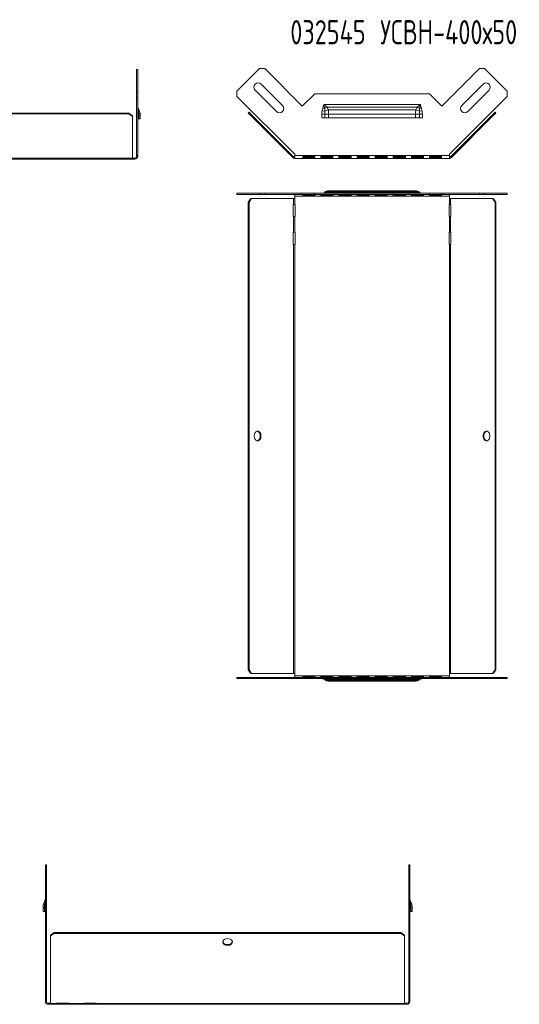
# Model space of a CAD drawing. Header units: millimetres. Extents: x -154 to 3245, y -1016 to 742.
# Tile 12 of 13: x 2318 to 2731, y -73 to 742. Entities that reach past the tile are written whole.
import ezdxf

# ---------------------------------------------------------------- set-up
doc = ezdxf.new("R2010")
doc.units = ezdxf.units.MM
doc.styles.add('SLDTEXTSTYLE4', font='TXT', dxfattribs={"width": 0.7, "bigfont": 'bigfont'})

msp = doc.modelspace()

# ---------------------------------------------------------------- linework, layer by layer
at = {"color": 7, "linetype": 'Continuous', "lineweight": 15}
for p, q in [((2497.57, 682.53), (2516.31, 701.27)), ((2520.55, 701.27), (2516.31, 701.27)), ((2520.55, 701.27), (2551.66, 670.15)), ((2667.21, 670.15), (2698.32, 701.27)), ((2702.56, 701.27), (2698.32, 701.27)), ((2702.56, 701.27), (2721.3, 682.53)), ((2415.39, 700.57), (2414.49, 700.57)), ((2414.49, 681.83), (2414.49, 700.57)), ((2415.39, 681.83), (2415.39, 700.57)), ((2535.23, 670.69), (2517.55, 688.37)), ((2701.32, 688.37), (2683.64, 670.69)), ((2414.49, 681.83), (2415.39, 681.83)), ((2414.49, 677.59), (2414.49, 681.83)), ((2414.49, 629.73), (2414.49, 677.59)), ((2415.39, 677.59), (2414.49, 677.59)), ((2415.39, 681.83), (2415.39, 677.59)), ((2415.39, 629.73), (2415.39, 677.59)), ((2497.57, 682.53), (2497.57, 678.29)), ((2545.43, 630.43), (2497.57, 678.29)), ((2512.6, 683.42), (2530.28, 665.74)), ((2551.66, 670.15), (2561.93, 680.43)), ((2561.93, 680.43), (2656.93, 680.43)), ((2656.93, 680.43), (2667.21, 670.15)), ((2721.3, 678.29), (2673.44, 630.43)), ((2688.59, 665.74), (2706.26, 683.42)), ((2721.3, 678.29), (2721.3, 682.53)), ((2568.63, 668.63), (2570.15, 668.17)), ((2569.43, 671.63), (2649.43, 671.63)), ((2572.1, 669.43), (2646.77, 669.43)), ((2648.72, 668.17), (2650.24, 668.63)), ((2121, 664.4), (2408.1, 664.4)), ((2121, 663.76), (2408.1, 663.76)), ((2408.1, 663.76), (2408.1, 664.4)), ((2408.1, 664.4), (2411.1, 662.28)), ((2411.1, 661.64), (2408.1, 663.76)), ((2411.1, 662.28), (2411.1, 661.64)), ((2411.1, 626.99), (2411.1, 661.64)), ((2415.39, 662.82), (2416.27, 662.82)), ((2416.27, 662.82), (2416.27, 659.73)), ((2416.27, 662.82), (2417.39, 662.82)), ((2417.39, 662.82), (2417.39, 659.73)), ((2506.96, 664.46), (2507.59, 665.1)), ((2509.08, 662.34), (2506.96, 664.46)), ((2507.59, 665.1), (2509.71, 662.97)), ((2509.71, 662.97), (2509.08, 662.34)), ((2543.73, 627.69), (2509.08, 662.34)), ((2544.37, 628.32), (2509.71, 662.97)), ((2567.81, 663.52), (2570.28, 663.52)), ((2567.81, 660.43), (2567.81, 663.52)), ((2570.28, 660.43), (2567.81, 660.43)), ((2568.09, 666.42), (2570.31, 665.96)), ((2570.28, 663.52), (2570.28, 660.43)), ((2570.28, 663.52), (2573.43, 663.52)), ((2573.43, 660.43), (2570.28, 660.43)), ((2573.15, 667.2), (2645.72, 667.2)), ((2573.43, 663.52), (2573.43, 660.43)), ((2573.43, 663.52), (2645.43, 663.52)), ((2573.43, 660.43), (2645.43, 660.43)), ((2645.43, 660.43), (2645.43, 663.52)), ((2645.43, 663.52), (2648.59, 663.52)), ((2648.59, 660.43), (2645.43, 660.43)), ((2648.56, 665.96), (2650.77, 666.42)), ((2648.59, 660.43), (2648.59, 663.52)), ((2648.59, 663.52), (2651.06, 663.52)), ((2651.06, 660.43), (2648.59, 660.43)), ((2651.06, 663.52), (2651.06, 660.43)), ((2709.15, 662.97), (2674.5, 628.32)), ((2709.79, 662.34), (2675.14, 627.69)), ((2709.15, 662.97), (2711.27, 665.1)), ((2709.79, 662.34), (2709.15, 662.97)), ((2711.91, 664.46), (2709.79, 662.34)), ((2711.27, 665.1), (2711.91, 664.46)), ((2416.27, 659.73), (2415.39, 659.73)), ((2417.39, 659.73), (2416.27, 659.73)), ((2415.39, 629.73), (2414.49, 629.73)), ((2414.49, 628.68), (2414.49, 629.73)), ((2414.49, 628.68), (2415.39, 628.68)), ((2415.39, 628.68), (2415.39, 629.73)), ((2543.73, 627.69), (2544.37, 628.32)), ((2545.43, 629.38), (2545.43, 630.43)), ((2673.44, 629.38), (2545.43, 629.38)), ((2545.43, 629.38), (2545.43, 626.98)), ((2552.02, 628.74), (2562.02, 628.74)), ((2552.02, 627.07), (2552.02, 628.74)), ((2562.02, 627.94), (2552.02, 627.94)), ((2562.02, 628.74), (2562.02, 627.07)), ((2567.02, 628.74), (2577.02, 628.74)), ((2567.02, 627.07), (2567.02, 628.74)), ((2577.02, 627.94), (2567.02, 627.94)), ((2577.02, 628.74), (2577.02, 627.07)), ((2582.02, 628.74), (2592.02, 628.74)), ((2582.02, 627.07), (2582.02, 628.74)), ((2592.02, 627.94), (2582.02, 627.94)), ((2592.02, 628.74), (2592.02, 627.07)), ((2597.02, 628.74), (2607.02, 628.74)), ((2597.02, 627.07), (2597.02, 628.74)), ((2607.02, 627.94), (2597.02, 627.94)), ((2607.02, 628.74), (2607.02, 627.07)), ((2612.02, 628.74), (2622.02, 628.74)), ((2612.02, 627.07), (2612.02, 628.74)), ((2622.02, 627.94), (2612.02, 627.94)), ((2622.02, 628.74), (2622.02, 627.07)), ((2627.02, 628.74), (2637.02, 628.74)), ((2627.02, 627.07), (2627.02, 628.74)), ((2637.02, 627.94), (2627.02, 627.94)), ((2637.02, 628.74), (2637.02, 627.07)), ((2642.02, 628.74), (2652.02, 628.74)), ((2642.02, 627.07), (2642.02, 628.74)), ((2652.02, 627.94), (2642.02, 627.94)), ((2652.02, 628.74), (2652.02, 627.07)), ((2657.02, 628.74), (2667.02, 628.74)), ((2657.02, 627.07), (2657.02, 628.74)), ((2667.02, 627.94), (2657.02, 627.94)), ((2667.02, 628.74), (2667.02, 627.07)), ((2673.44, 630.43), (2673.44, 629.38)), ((2673.44, 626.98), (2673.44, 629.38)), ((2674.5, 628.32), (2675.14, 627.69)), ((2156, 626.99), (2411.1, 626.99)), ((2156, 626.28), (2411.1, 626.28)), ((2411.1, 627.18), (2412.99, 627.18)), ((2411.1, 626.28), (2411.1, 626.99)), ((2411.1, 626.28), (2412.99, 626.28)), ((2412.99, 627.18), (2412.99, 626.28)), ((2673.44, 626.98), (2545.43, 626.98)), ((2562.02, 627.07), (2552.02, 627.07)), ((2577.02, 627.07), (2567.02, 627.07)), ((2592.02, 627.07), (2582.02, 627.07)), ((2607.02, 627.07), (2597.02, 627.07)), ((2622.02, 627.07), (2612.02, 627.07)), ((2637.02, 627.07), (2627.02, 627.07)), ((2652.02, 627.07), (2642.02, 627.07)), ((2667.02, 627.07), (2657.02, 627.07)), ((2497.57, 598.04), (2497.57, 597.14)), ((2516.31, 598.04), (2497.57, 598.04)), ((2516.31, 597.14), (2497.57, 597.14)), ((2516.31, 597.14), (2516.31, 598.04)), ((2516.31, 598.04), (2520.55, 598.04)), ((2520.55, 597.14), (2516.31, 597.14)), ((2520.55, 598.04), (2520.55, 597.14)), ((2551.66, 598.04), (2520.55, 598.04)), ((2551.66, 597.14), (2520.55, 597.14)), ((2545.43, 595.64), (2545.43, 597.14)), ((2673.44, 595.64), (2545.43, 595.64)), ((2545.43, 595.64), (2545.43, 593.74)), ((2551.66, 598.04), (2551.66, 597.14)), ((2561.93, 598.04), (2551.66, 598.04)), ((2561.93, 597.14), (2551.66, 597.14)), ((2562.02, 597.08), (2552.02, 597.08)), ((2552.02, 597.08), (2552.02, 596.04)), ((2552.02, 596.28), (2562.02, 596.28)), ((2552.02, 596.04), (2562.02, 596.04)), ((2561.93, 598.04), (2561.93, 597.14)), ((2656.93, 598.04), (2561.93, 598.04)), ((2656.93, 597.14), (2561.93, 597.14)), ((2562.02, 596.04), (2562.02, 597.08)), ((2577.02, 597.08), (2567.02, 597.08)), ((2567.02, 597.08), (2567.02, 596.04)), ((2567.02, 596.28), (2577.02, 596.28)), ((2567.02, 596.04), (2577.02, 596.04)), ((2646.77, 598.46), (2572.1, 598.46)), ((2645.72, 599.34), (2573.15, 599.34)), ((2645.43, 600.04), (2573.43, 600.04)), ((2577.02, 596.04), (2577.02, 597.08)), ((2592.02, 597.08), (2582.02, 597.08)), ((2582.02, 597.08), (2582.02, 596.04)), ((2582.02, 596.28), (2592.02, 596.28)), ((2582.02, 596.04), (2592.02, 596.04)), ((2592.02, 596.04), (2592.02, 597.08)), ((2607.02, 597.08), (2597.02, 597.08)), ((2597.02, 597.08), (2597.02, 596.04)), ((2597.02, 596.28), (2607.02, 596.28)), ((2597.02, 596.04), (2607.02, 596.04)), ((2607.02, 596.04), (2607.02, 597.08)), ((2622.02, 597.08), (2612.02, 597.08)), ((2612.02, 597.08), (2612.02, 596.04)), ((2612.02, 596.28), (2622.02, 596.28)), ((2612.02, 596.04), (2622.02, 596.04)), ((2622.02, 596.04), (2622.02, 597.08)), ((2637.02, 597.08), (2627.02, 597.08)), ((2627.02, 597.08), (2627.02, 596.04)), ((2627.02, 596.28), (2637.02, 596.28)), ((2627.02, 596.04), (2637.02, 596.04)), ((2637.02, 596.04), (2637.02, 597.08)), ((2652.02, 597.08), (2642.02, 597.08)), ((2642.02, 597.08), (2642.02, 596.04)), ((2642.02, 596.28), (2652.02, 596.28)), ((2642.02, 596.04), (2652.02, 596.04)), ((2652.02, 596.04), (2652.02, 597.08)), ((2656.93, 598.04), (2656.93, 597.14)), ((2667.21, 598.04), (2656.93, 598.04)), ((2667.21, 597.14), (2656.93, 597.14)), ((2667.02, 597.08), (2657.02, 597.08)), ((2657.02, 597.08), (2657.02, 596.04)), ((2657.02, 596.28), (2667.02, 596.28)), ((2657.02, 596.04), (2667.02, 596.04)), ((2667.02, 596.04), (2667.02, 597.08)), ((2667.21, 598.04), (2667.21, 597.14)), ((2698.32, 598.04), (2667.21, 598.04)), ((2698.32, 597.14), (2667.21, 597.14)), ((2673.44, 597.14), (2673.44, 595.64)), ((2673.44, 593.74), (2673.44, 595.64)), ((2698.32, 597.14), (2698.32, 598.04)), ((2698.32, 598.04), (2702.56, 598.04)), ((2702.56, 597.14), (2698.32, 597.14)), ((2702.56, 598.04), (2702.56, 597.14)), ((2721.3, 598.04), (2702.56, 598.04)), ((2721.3, 597.14), (2702.56, 597.14)), ((2721.3, 597.14), (2721.3, 598.04)), ((2506.96, 590.74), (2509.08, 593.74)), ((2507.59, 590.74), (2506.96, 590.74)), ((2506.96, 590.74), (2506.96, 203.64)), ((2509.71, 593.74), (2507.59, 590.74)), ((2507.59, 590.74), (2507.59, 203.64)), ((2509.08, 593.74), (2509.71, 593.74)), ((2544.37, 593.74), (2509.71, 593.74)), ((2544.37, 588.74), (2544.2, 588.74)), ((2544.2, 588.74), (2544.2, 578.74)), ((2544.37, 593.74), (2544.37, 588.74)), ((2544.37, 593.74), (2545.43, 593.74)), ((2545.43, 588.74), (2544.37, 588.74)), ((2545.43, 593.74), (2545.43, 588.74)), ((2545.66, 588.74), (2545.43, 588.74)), ((2545.66, 578.74), (2545.66, 588.74)), ((2673.44, 588.74), (2673.21, 588.74)), ((2673.21, 588.74), (2673.21, 578.74)), ((2673.44, 593.74), (2673.44, 588.74)), ((2673.44, 593.74), (2674.5, 593.74)), ((2674.5, 588.74), (2673.44, 588.74)), ((2674.5, 593.74), (2674.5, 588.74)), ((2709.15, 593.74), (2674.5, 593.74)), ((2674.67, 588.74), (2674.5, 588.74)), ((2674.67, 578.74), (2674.67, 588.74)), ((2711.27, 590.74), (2709.15, 593.74)), ((2709.15, 593.74), (2709.79, 593.74)), ((2709.79, 593.74), (2711.91, 590.74)), ((2711.27, 590.74), (2711.27, 203.64)), ((2711.91, 590.74), (2711.27, 590.74)), ((2711.91, 590.74), (2711.91, 203.64)), ((2544.2, 578.74), (2544.37, 578.74)), ((2544.37, 578.74), (2544.37, 565.74)), ((2544.37, 578.74), (2545.43, 578.74)), ((2545.43, 578.74), (2545.43, 565.74)), ((2545.43, 578.74), (2545.66, 578.74)), ((2673.21, 578.74), (2673.44, 578.74)), ((2673.44, 578.74), (2673.44, 565.74)), ((2673.44, 578.74), (2674.5, 578.74)), ((2674.5, 578.74), (2674.5, 565.74)), ((2674.5, 578.74), (2674.67, 578.74)), ((2544.2, 565.74), (2544.2, 555.74)), ((2544.37, 565.74), (2544.2, 565.74)), ((2545.43, 565.74), (2544.37, 565.74)), ((2545.66, 565.74), (2545.43, 565.74)), ((2545.66, 555.74), (2545.66, 565.74)), ((2673.21, 565.74), (2673.21, 555.74)), ((2673.44, 565.74), (2673.21, 565.74)), ((2674.5, 565.74), (2673.44, 565.74)), ((2674.67, 565.74), (2674.5, 565.74)), ((2674.67, 555.74), (2674.67, 565.74)), ((2544.2, 555.74), (2544.37, 555.74)), ((2544.37, 555.74), (2544.37, 200.64)), ((2544.37, 555.74), (2545.43, 555.74)), ((2545.43, 555.74), (2545.43, 200.64)), ((2545.43, 555.74), (2545.66, 555.74)), ((2673.21, 555.74), (2673.44, 555.74)), ((2673.44, 555.74), (2673.44, 200.64)), ((2673.44, 555.74), (2674.5, 555.74)), ((2674.5, 555.74), (2674.5, 200.64)), ((2674.5, 555.74), (2674.67, 555.74)), ((2497.57, 197.25), (2497.57, 196.35)), ((2497.57, 197.25), (2516.31, 197.25)), ((2497.57, 196.35), (2516.31, 196.35)), ((2506.96, 203.64), (2507.59, 203.64)), ((2509.08, 200.64), (2506.96, 203.64)), ((2507.59, 203.64), (2509.71, 200.64)), ((2509.71, 200.64), (2509.08, 200.64)), ((2544.37, 200.64), (2509.71, 200.64)), ((2516.31, 196.35), (2516.31, 197.25)), ((2516.31, 197.25), (2520.55, 197.25)), ((2520.55, 196.35), (2516.31, 196.35)), ((2520.55, 197.25), (2520.55, 196.35)), ((2520.55, 197.25), (2551.66, 197.25)), ((2520.55, 196.35), (2551.66, 196.35)), ((2545.43, 200.64), (2544.37, 200.64)), ((2545.43, 200.64), (2545.43, 198.75)), ((2673.44, 198.75), (2545.43, 198.75)), ((2545.43, 197.25), (2545.43, 198.75)), ((2551.66, 196.35), (2551.66, 197.25)), ((2551.66, 197.25), (2561.93, 197.25)), ((2551.66, 196.35), (2561.93, 196.35)), ((2552.02, 198.35), (2552.02, 197.3)), ((2562.02, 198.35), (2552.02, 198.35)), ((2562.02, 198.1), (2552.02, 198.1)), ((2552.02, 197.3), (2562.02, 197.3)), ((2561.93, 196.35), (2561.93, 197.25)), ((2561.93, 197.25), (2656.93, 197.25)), ((2561.93, 196.35), (2656.93, 196.35)), ((2562.02, 197.3), (2562.02, 198.35)), ((2567.02, 198.35), (2567.02, 197.3)), ((2577.02, 198.35), (2567.02, 198.35)), ((2577.02, 198.1), (2567.02, 198.1)), ((2567.02, 197.3), (2577.02, 197.3)), ((2572.1, 195.93), (2646.77, 195.93)), ((2577.02, 197.3), (2577.02, 198.35)), ((2582.02, 198.35), (2582.02, 197.3)), ((2592.02, 198.35), (2582.02, 198.35)), ((2592.02, 198.1), (2582.02, 198.1)), ((2582.02, 197.3), (2592.02, 197.3)), ((2592.02, 197.3), (2592.02, 198.35)), ((2597.02, 198.35), (2597.02, 197.3)), ((2607.02, 198.35), (2597.02, 198.35)), ((2607.02, 198.1), (2597.02, 198.1)), ((2597.02, 197.3), (2607.02, 197.3)), ((2607.02, 197.3), (2607.02, 198.35)), ((2612.02, 198.35), (2612.02, 197.3)), ((2622.02, 198.35), (2612.02, 198.35)), ((2622.02, 198.1), (2612.02, 198.1)), ((2612.02, 197.3), (2622.02, 197.3)), ((2622.02, 197.3), (2622.02, 198.35)), ((2627.02, 198.35), (2627.02, 197.3)), ((2637.02, 198.35), (2627.02, 198.35)), ((2637.02, 198.1), (2627.02, 198.1)), ((2627.02, 197.3), (2637.02, 197.3)), ((2637.02, 197.3), (2637.02, 198.35)), ((2642.02, 198.35), (2642.02, 197.3)), ((2652.02, 198.35), (2642.02, 198.35)), ((2652.02, 198.1), (2642.02, 198.1)), ((2642.02, 197.3), (2652.02, 197.3)), ((2652.02, 197.3), (2652.02, 198.35)), ((2656.93, 196.35), (2656.93, 197.25)), ((2656.93, 197.25), (2667.21, 197.25)), ((2656.93, 196.35), (2667.21, 196.35)), ((2657.02, 198.35), (2657.02, 197.3)), ((2667.02, 198.35), (2657.02, 198.35)), ((2667.02, 198.1), (2657.02, 198.1)), ((2657.02, 197.3), (2667.02, 197.3)), ((2667.02, 197.3), (2667.02, 198.35)), ((2667.21, 196.35), (2667.21, 197.25)), ((2667.21, 197.25), (2698.32, 197.25)), ((2667.21, 196.35), (2698.32, 196.35)), ((2674.5, 200.64), (2673.44, 200.64)), ((2673.44, 198.75), (2673.44, 200.64)), ((2673.44, 198.75), (2673.44, 197.25)), ((2709.15, 200.64), (2674.5, 200.64)), ((2698.32, 196.35), (2698.32, 197.25)), ((2698.32, 197.25), (2702.56, 197.25)), ((2702.56, 196.35), (2698.32, 196.35)), ((2702.56, 197.25), (2702.56, 196.35)), ((2702.56, 197.25), (2721.3, 197.25)), ((2702.56, 196.35), (2721.3, 196.35)), ((2709.15, 200.64), (2711.27, 203.64)), ((2709.79, 200.64), (2709.15, 200.64)), ((2711.91, 203.64), (2709.79, 200.64)), ((2711.27, 203.64), (2711.91, 203.64)), ((2721.3, 196.35), (2721.3, 197.25)), ((2573.15, 195.05), (2645.72, 195.05)), ((2573.43, 194.35), (2645.43, 194.35)), ((2339.87, 42.31), (2338.97, 42.31)), ((2338.97, 42.31), (2338.97, 4.13)), ((2339.87, 42.31), (2339.87, 4.13)), ((2640.66, 42.31), (2639.76, 42.31)), ((2639.76, 4.13), (2639.76, 42.31)), ((2640.66, 4.13), (2640.66, 42.31)), ((2336.97, 6.88), (2338.1, 6.88)), ((2336.97, 3.78), (2336.97, 6.88)), ((2338.1, 3.78), (2336.97, 3.78)), ((2338.1, 6.88), (2338.97, 6.88)), ((2338.1, 3.78), (2338.1, 6.88)), ((2338.97, 3.78), (2338.1, 3.78)), ((2338.97, 4.13), (2339.87, 4.13)), ((2338.97, -0.11), (2338.97, 4.13)), ((2339.87, 4.13), (2339.87, -0.11)), ((2639.76, -0.11), (2639.76, 4.13)), ((2639.76, 4.13), (2640.66, 4.13)), ((2640.66, 6.88), (2641.54, 6.88)), ((2640.66, 4.13), (2640.66, -0.11)), ((2641.54, 3.78), (2640.66, 3.78)), ((2641.54, 6.88), (2641.54, 3.78)), ((2641.54, 6.88), (2642.66, 6.88)), ((2642.66, 3.78), (2641.54, 3.78)), ((2642.66, 6.88), (2642.66, 3.78)), ((2338.97, -0.11), (2338.97, -69.72)), ((2339.87, -0.11), (2338.97, -0.11)), ((2339.87, -0.11), (2339.87, -69.72)), ((2640.66, -0.11), (2639.76, -0.11)), ((2639.76, -69.72), (2639.76, -0.11)), ((2640.66, -69.72), (2640.66, -0.11)), ((2343.27, -15.96), (2346.27, -13.84)), ((2346.27, -14.47), (2343.27, -16.6)), ((2343.27, -16.6), (2343.27, -15.96)), ((2346.27, -13.84), (2346.27, -14.47)), ((2346.27, -13.84), (2633.37, -13.84)), ((2346.27, -14.47), (2633.37, -14.47)), ((2633.37, -14.47), (2633.37, -13.84)), ((2633.37, -13.84), (2636.37, -15.96)), ((2636.37, -16.6), (2633.37, -14.47)), ((2636.37, -15.96), (2636.37, -16.6)), ((2343.27, -72.46), (2343.27, -16.6)), ((2636.37, -72.46), (2636.37, -16.6)), ((2338.97, -69.72), (2339.87, -69.72)), ((2338.97, -69.72), (2338.97, -70.76)), ((2339.87, -70.76), (2338.97, -70.76)), ((2339.87, -69.72), (2339.87, -70.76)), ((2341.37, -72.26), (2341.37, -73.16)), ((2341.37, -72.26), (2343.27, -72.26)), ((2341.37, -73.16), (2343.27, -73.16)), ((2343.27, -72.46), (2348.27, -72.46)), ((2343.27, -72.46), (2343.27, -73.16)), ((2343.27, -73.16), (2348.27, -73.16)), ((2348.27, -72.3), (2358.27, -72.3)), ((2348.27, -72.46), (2348.27, -72.3)), ((2348.27, -73.16), (2348.27, -72.46)), ((2358.27, -73.16), (2348.27, -73.16)), ((2358.27, -72.3), (2358.27, -72.46)), ((2358.27, -72.46), (2371.27, -72.46)), ((2358.27, -72.46), (2358.27, -73.16)), ((2358.27, -73.16), (2371.27, -73.16)), ((2371.27, -72.3), (2381.27, -72.3)), ((2371.27, -72.46), (2371.27, -72.3)), ((2371.27, -73.16), (2371.27, -72.46)), ((2381.27, -73.16), (2371.27, -73.16)), ((2381.27, -72.3), (2381.27, -72.46)), ((2381.27, -72.46), (2636.37, -72.46)), ((2381.27, -72.46), (2381.27, -73.16)), ((2381.27, -73.16), (2636.37, -73.16)), ((2636.37, -72.26), (2638.26, -72.26)), ((2636.37, -73.16), (2636.37, -72.46)), ((2636.37, -73.16), (2638.26, -73.16)), ((2638.26, -72.26), (2638.26, -73.16)), ((2640.66, -69.72), (2639.76, -69.72)), ((2639.76, -70.76), (2639.76, -69.72)), ((2639.76, -70.76), (2640.66, -70.76)), ((2640.66, -70.76), (2640.66, -69.72))]:
    msp.add_line(p, q, dxfattribs=at)
at = {"color": 7, "linetype": 'Continuous', "lineweight": 15, "flags": 128}
for points in [[(2415.39, 665.72), (2415.4, 665.66), (2415.44, 665.6), (2415.5, 665.54), (2415.58, 665.48), (2415.68, 665.42), (2415.8, 665.37), (2415.95, 665.31), (2416.12, 665.26)], [(2511.84, 397.19), (2511.96, 396.01), (2512.33, 394.94), (2512.9, 394.07), (2513.63, 393.47), (2514.45, 393.2), (2515.29, 393.29), (2516.08, 393.73), (2516.74, 394.47), (2517.21, 395.46), (2517.46, 396.6), (2517.46, 397.79), (2517.21, 398.93), (2516.74, 399.91), (2516.08, 400.66), (2515.29, 401.09), (2514.45, 401.18), (2513.63, 400.92), (2512.9, 400.32), (2512.33, 399.45), (2511.96, 398.37), (2511.84, 397.19)], [(2514.35, 393.22), (2514.66, 393.29), (2515.44, 393.73), (2516.1, 394.47), (2516.58, 395.46), (2516.83, 396.6), (2516.83, 397.79), (2516.58, 398.93), (2516.1, 399.91), (2515.44, 400.66), (2514.66, 401.09), (2514.35, 401.17)], [(2701.37, 397.19), (2701.5, 396.01), (2701.87, 394.94), (2702.44, 394.07), (2703.17, 393.47), (2703.99, 393.2), (2704.83, 393.29), (2705.62, 393.73), (2706.28, 394.47), (2706.75, 395.46), (2707, 396.6), (2707, 397.79), (2706.75, 398.93), (2706.28, 399.91), (2705.62, 400.66), (2704.83, 401.09), (2703.99, 401.18), (2703.17, 400.92), (2702.44, 400.32), (2701.87, 399.45), (2701.5, 398.37), (2701.37, 397.19)], [(2338.25, 9.31), (2338.41, 9.36), (2338.56, 9.42), (2338.68, 9.47), (2338.79, 9.53), (2338.87, 9.59), (2338.93, 9.65), (2338.96, 9.71), (2338.97, 9.78)], [(2640.66, 9.78), (2640.67, 9.71), (2640.71, 9.65), (2640.76, 9.59), (2640.84, 9.53), (2640.95, 9.47), (2641.07, 9.42), (2641.22, 9.36), (2641.38, 9.31)], [(2489.82, -18.72), (2490.99, -18.84), (2492.07, -19.21), (2492.94, -19.78), (2493.54, -20.51), (2493.8, -21.33), (2493.72, -22.18), (2493.28, -22.96), (2492.54, -23.62), (2491.55, -24.09), (2490.41, -24.34), (2489.22, -24.34), (2488.08, -24.09), (2487.09, -23.62), (2486.35, -22.96), (2485.92, -22.18), (2485.83, -21.33), (2486.09, -20.51), (2486.69, -19.78), (2487.56, -19.21), (2488.64, -18.84), (2489.82, -18.72)], [(2493.79, -21.23), (2493.72, -21.54), (2493.28, -22.32), (2492.54, -22.98), (2491.55, -23.46), (2490.41, -23.71), (2489.22, -23.71), (2488.08, -23.46), (2487.09, -22.98), (2486.35, -22.32), (2485.92, -21.54), (2485.84, -21.23)]]:
    msp.add_lwpolyline(points, dxfattribs=at)
at = {"color": 7, "linetype": 'Continuous', "lineweight": 15}
for centre, radius, start, end in [((2515.08, 685.9), 3.5, 45, 225), ((2703.79, 685.9), 3.5, 315, 135), ((2414.28, 668.2), 1.62, 333.47042, 19.00243), ((2532.76, 668.22), 3.5, 225, 45), ((2579.49, 655.8), 15.5, 118.48875, 127.06398), ((2639.38, 655.8), 15.5, 52.93602, 61.51125), ((2686.11, 668.22), 3.5, 135, 315), ((2415.99, 668.02), 0.6, 188.45446, 244.69403), ((2415.38, 666.36), 1.32, 303.8092, 6.25456), ((2577, 654.51), 13.26, 106.89305, 120.30654), ((2641.87, 654.51), 13.26, 59.69346, 73.10695), ((2412.99, 628.68), 2.4, 270, 0), ((2412.99, 628.68), 1.5, 270, 0), ((2545.43, 629.38), 2.4, 225, 270), ((2545.43, 629.38), 1.5, 225, 270), ((2673.44, 629.38), 1.5, 270, 315), ((2673.44, 629.38), 2.4, 270, 315), ((2567.81, 601.94), 3.9, 270, 309.16949), ((2568.09, 601.8), 3.76, 270.05661, 306.12406), ((2568.63, 601.64), 3.6, 270.03751, 294.9804), ((2571.28, 594.83), 3.72, 77.21938, 107.63122), ((2573.43, 595.04), 5, 90, 129.16949), ((2572.56, 594.96), 4.41, 82.33265, 120.66456), ((2645.43, 595.04), 5, 50.83051, 90), ((2646.31, 594.96), 4.41, 59.33544, 97.66735), ((2647.59, 594.83), 3.72, 72.36878, 102.78062), ((2650.78, 601.8), 3.76, 233.87594, 269.94339), ((2651.06, 601.94), 3.9, 230.83051, 270), ((2650.24, 601.64), 3.6, 245.0196, 269.96249), ((2705.77, 397.6), 3.78, 109.28764, 186.16208), ((2705.67, 396.72), 3.69, 172.64503, 251.90525), ((2567.81, 192.45), 3.9, 50.83051, 90), ((2568.09, 192.59), 3.76, 53.87594, 89.94339), ((2568.63, 192.74), 3.6, 65.0196, 89.96249), ((2571.28, 199.55), 3.72, 252.36878, 282.78062), ((2572.56, 199.42), 4.41, 239.33544, 277.66735), ((2646.31, 199.42), 4.41, 262.33265, 300.66456), ((2647.59, 199.55), 3.72, 257.21938, 287.63122), ((2650.78, 192.59), 3.76, 90.05661, 126.12406), ((2651.06, 192.45), 3.9, 90, 129.16949), ((2650.24, 192.74), 3.6, 90.03751, 114.9804), ((2573.43, 199.35), 5, 230.83051, 270), ((2645.43, 199.35), 5, 270, 309.16949), ((2338.98, 10.41), 1.32, 173.74544, 236.1908), ((2340.09, 12.25), 1.62, 160.99757, 206.52958), ((2338.38, 12.07), 0.6, 295.30597, 351.54554), ((2641.25, 12.07), 0.6, 188.45446, 244.69403), ((2639.54, 12.25), 1.62, 333.47042, 19.00243), ((2640.65, 10.41), 1.32, 303.8092, 6.25456), ((2341.37, -70.76), 2.4, 180, 270), ((2341.37, -70.76), 1.5, 180, 270), ((2638.26, -70.76), 2.4, 270, 0), ((2638.26, -70.76), 1.5, 270, 0)]:
    msp.add_arc(centre, radius, start, end, dxfattribs=at)
for points, knots in [([(2415.73, 667.47), (2415.61, 668.04), (2415.53, 668.62), (2415.42, 669.77), (2415.39, 670.35), (2415.39, 670.93)], [0, 0, 0, 0, 0.5, 0.5, 1, 1, 1, 1]), ([(2415.81, 668.73), (2415.67, 669.1), (2415.56, 669.47), (2415.42, 670.2), (2415.39, 670.57), (2415.39, 670.93)], [0, 0, 0, 0, 0.5, 0.5, 1, 1, 1, 1]), ([(2415.81, 668.73), (2415.95, 668.38), (2416.09, 668.01), (2416.39, 667.27), (2416.54, 666.89), (2416.69, 666.5)], [0, 0, 0, 0, 0.5, 0.5, 1, 1, 1, 1]), ([(2568.09, 666.42), (2568.17, 666.79), (2568.25, 667.16), (2568.43, 667.9), (2568.52, 668.26), (2568.63, 668.63)], [0, 0, 0, 0, 0.5, 0.5, 1, 1, 1, 1]), ([(2568.63, 668.63), (2568.78, 669.12), (2568.92, 669.62), (2569.18, 670.63), (2569.31, 671.13), (2569.43, 671.63)], [0, 0, 0, 0, 0.5, 0.5, 1, 1, 1, 1]), ([(2572.1, 669.43), (2571.67, 669.8), (2571.23, 670.16), (2570.34, 670.9), (2569.89, 671.27), (2569.43, 671.63)], [0, 0, 0, 0, 0.5, 0.5, 1, 1, 1, 1]), ([(2570.15, 668.17), (2570.04, 668.74), (2569.92, 669.32), (2569.68, 670.47), (2569.56, 671.05), (2569.43, 671.63)], [0, 0, 0, 0, 0.5, 0.5, 1, 1, 1, 1]), ([(2572.1, 669.43), (2572.32, 669.07), (2572.51, 668.71), (2572.86, 667.96), (2573.01, 667.58), (2573.15, 667.2)], [0, 0, 0, 0, 0.5, 0.5, 1, 1, 1, 1]), ([(2645.72, 667.2), (2645.86, 667.58), (2646.01, 667.96), (2646.36, 668.71), (2646.55, 669.07), (2646.77, 669.43)], [0, 0, 0, 0, 0.5, 0.5, 1, 1, 1, 1]), ([(2646.77, 669.43), (2647.19, 669.8), (2647.63, 670.16), (2648.53, 670.9), (2648.98, 671.27), (2649.43, 671.63)], [0, 0, 0, 0, 0.5, 0.5, 1, 1, 1, 1]), ([(2648.72, 668.17), (2648.83, 668.74), (2648.95, 669.32), (2649.19, 670.47), (2649.31, 671.05), (2649.43, 671.63)], [0, 0, 0, 0, 0.5, 0.5, 1, 1, 1, 1]), ([(2650.24, 668.63), (2650.09, 669.12), (2649.95, 669.62), (2649.69, 670.63), (2649.56, 671.13), (2649.43, 671.63)], [0, 0, 0, 0, 0.5, 0.5, 1, 1, 1, 1]), ([(2650.24, 668.63), (2650.35, 668.26), (2650.44, 667.9), (2650.61, 667.16), (2650.7, 666.79), (2650.77, 666.42)], [0, 0, 0, 0, 0.5, 0.5, 1, 1, 1, 1]), ([(2416.12, 665.26), (2416.17, 664.85), (2416.2, 664.45), (2416.26, 663.64), (2416.27, 663.23), (2416.27, 662.82)], [0, 0, 0, 0, 0.5, 0.5, 1, 1, 1, 1]), ([(2416.69, 666.5), (2416.92, 665.92), (2417.1, 665.32), (2417.27, 664.4), (2417.32, 664.08), (2417.38, 663.46), (2417.39, 663.14), (2417.39, 662.82)], [0, 0, 0, 0, 0.5, 0.5, 0.75, 0.75, 1, 1, 1, 1]), ([(2567.81, 663.52), (2567.81, 664.01), (2567.83, 664.5), (2567.92, 665.46), (2567.99, 665.95), (2568.09, 666.42)], [0, 0, 0, 0, 0.5, 0.5, 1, 1, 1, 1]), ([(2570.31, 665.96), (2570.3, 665.55), (2570.29, 665.15), (2570.28, 664.34), (2570.28, 663.93), (2570.28, 663.52)], [0, 0, 0, 0, 0.5, 0.5, 1, 1, 1, 1]), ([(2573.15, 667.2), (2573.25, 666.62), (2573.32, 666.02), (2573.39, 665.09), (2573.41, 664.78), (2573.43, 664.15), (2573.43, 663.84), (2573.43, 663.52)], [0, 0, 0, 0, 0.5, 0.5, 0.75, 0.75, 1, 1, 1, 1]), ([(2645.43, 663.52), (2645.43, 663.84), (2645.44, 664.15), (2645.46, 664.78), (2645.48, 665.09), (2645.55, 666.02), (2645.62, 666.62), (2645.72, 667.2)], [0, 0, 0, 0, 0.25, 0.25, 0.5, 0.5, 1, 1, 1, 1]), ([(2648.59, 663.52), (2648.59, 663.93), (2648.59, 664.34), (2648.58, 665.15), (2648.57, 665.55), (2648.56, 665.96)], [0, 0, 0, 0, 0.5, 0.5, 1, 1, 1, 1]), ([(2650.77, 666.42), (2650.87, 665.95), (2650.94, 665.46), (2651.03, 664.5), (2651.06, 664.01), (2651.06, 663.52)], [0, 0, 0, 0, 0.5, 0.5, 1, 1, 1, 1]), ([(2572.1, 598.46), (2571.67, 598.31), (2571.23, 598.21), (2570.34, 598.07), (2569.89, 598.04), (2569.43, 598.04)], [0, 0, 0, 0, 0.5, 0.5, 1, 1, 1, 1]), ([(2570.15, 598.37), (2570.04, 598.25), (2569.92, 598.17), (2569.68, 598.06), (2569.56, 598.04), (2569.43, 598.04)], [0, 0, 0, 0, 0.5, 0.5, 1, 1, 1, 1]), ([(2570.28, 598.91), (2570.28, 598.91), (2570.28, 598.9), (2570.29, 598.85), (2570.3, 598.81), (2570.31, 598.76)], [0, 0, 0, 0, 0.5, 0.5, 1, 1, 1, 1]), ([(2573.15, 599.34), (2573.01, 599.18), (2572.86, 599.03), (2572.51, 598.74), (2572.32, 598.59), (2572.1, 598.46)], [0, 0, 0, 0, 0.5, 0.5, 1, 1, 1, 1]), ([(2573.43, 600.04), (2573.43, 600.04), (2573.43, 600.02), (2573.41, 599.96), (2573.39, 599.92), (2573.32, 599.74), (2573.25, 599.57), (2573.15, 599.34)], [0, 0, 0, 0, 0.25, 0.25, 0.5, 0.5, 1, 1, 1, 1]), ([(2645.72, 599.34), (2645.62, 599.57), (2645.55, 599.74), (2645.48, 599.92), (2645.46, 599.96), (2645.44, 600.02), (2645.43, 600.04), (2645.43, 600.04)], [0, 0, 0, 0, 0.5, 0.5, 0.75, 0.75, 1, 1, 1, 1]), ([(2646.77, 598.46), (2646.55, 598.59), (2646.36, 598.74), (2646.01, 599.03), (2645.86, 599.18), (2645.72, 599.34)], [0, 0, 0, 0, 0.5, 0.5, 1, 1, 1, 1]), ([(2646.77, 598.46), (2647.19, 598.31), (2647.63, 598.21), (2648.53, 598.07), (2648.98, 598.04), (2649.43, 598.04)], [0, 0, 0, 0, 0.5, 0.5, 1, 1, 1, 1]), ([(2648.56, 598.76), (2648.57, 598.81), (2648.58, 598.85), (2648.59, 598.9), (2648.59, 598.91), (2648.59, 598.91)], [0, 0, 0, 0, 0.5, 0.5, 1, 1, 1, 1]), ([(2648.72, 598.37), (2648.83, 598.25), (2648.95, 598.17), (2649.19, 598.06), (2649.31, 598.04), (2649.43, 598.04)], [0, 0, 0, 0, 0.5, 0.5, 1, 1, 1, 1]), ([(2570.15, 196.01), (2570.04, 196.13), (2569.92, 196.21), (2569.68, 196.32), (2569.56, 196.35), (2569.43, 196.35)], [0, 0, 0, 0, 0.5, 0.5, 1, 1, 1, 1]), ([(2572.1, 195.93), (2571.67, 196.08), (2571.23, 196.18), (2570.34, 196.32), (2569.89, 196.35), (2569.43, 196.35)], [0, 0, 0, 0, 0.5, 0.5, 1, 1, 1, 1]), ([(2570.31, 195.63), (2570.3, 195.58), (2570.29, 195.54), (2570.28, 195.49), (2570.28, 195.47), (2570.28, 195.47)], [0, 0, 0, 0, 0.5, 0.5, 1, 1, 1, 1]), ([(2572.1, 195.93), (2572.32, 195.79), (2572.51, 195.65), (2572.86, 195.35), (2573.01, 195.2), (2573.15, 195.05)], [0, 0, 0, 0, 0.5, 0.5, 1, 1, 1, 1]), ([(2645.72, 195.05), (2645.86, 195.2), (2646.01, 195.35), (2646.36, 195.65), (2646.55, 195.79), (2646.77, 195.93)], [0, 0, 0, 0, 0.5, 0.5, 1, 1, 1, 1]), ([(2646.77, 195.93), (2647.19, 196.08), (2647.63, 196.18), (2648.53, 196.32), (2648.98, 196.35), (2649.43, 196.35)], [0, 0, 0, 0, 0.5, 0.5, 1, 1, 1, 1]), ([(2648.59, 195.47), (2648.59, 195.47), (2648.59, 195.49), (2648.58, 195.54), (2648.57, 195.58), (2648.56, 195.63)], [0, 0, 0, 0, 0.5, 0.5, 1, 1, 1, 1]), ([(2648.72, 196.01), (2648.83, 196.13), (2648.95, 196.21), (2649.19, 196.32), (2649.31, 196.35), (2649.43, 196.35)], [0, 0, 0, 0, 0.5, 0.5, 1, 1, 1, 1]), ([(2573.15, 195.05), (2573.25, 194.82), (2573.32, 194.64), (2573.39, 194.47), (2573.41, 194.42), (2573.43, 194.36), (2573.43, 194.35), (2573.43, 194.35)], [0, 0, 0, 0, 0.5, 0.5, 0.75, 0.75, 1, 1, 1, 1]), ([(2645.43, 194.35), (2645.43, 194.35), (2645.44, 194.36), (2645.46, 194.42), (2645.48, 194.47), (2645.55, 194.64), (2645.62, 194.82), (2645.72, 195.05)], [0, 0, 0, 0, 0.25, 0.25, 0.5, 0.5, 1, 1, 1, 1]), ([(2336.97, 6.88), (2336.97, 7.19), (2336.99, 7.51), (2337.05, 8.13), (2337.09, 8.45), (2337.27, 9.37), (2337.44, 9.97), (2337.67, 10.55)], [0, 0, 0, 0, 0.25, 0.25, 0.5, 0.5, 1, 1, 1, 1]), ([(2337.67, 10.55), (2337.82, 10.94), (2337.97, 11.32), (2338.27, 12.06), (2338.41, 12.43), (2338.55, 12.78)], [0, 0, 0, 0, 0.5, 0.5, 1, 1, 1, 1]), ([(2338.1, 6.88), (2338.1, 7.28), (2338.11, 7.69), (2338.16, 8.5), (2338.2, 8.91), (2338.25, 9.31)], [0, 0, 0, 0, 0.5, 0.5, 1, 1, 1, 1]), ([(2338.55, 12.78), (2338.7, 13.15), (2338.8, 13.52), (2338.94, 14.25), (2338.97, 14.62), (2338.97, 14.98)], [0, 0, 0, 0, 0.5, 0.5, 1, 1, 1, 1]), ([(2338.63, 11.52), (2338.76, 12.09), (2338.84, 12.67), (2338.95, 13.82), (2338.97, 14.4), (2338.97, 14.98)], [0, 0, 0, 0, 0.5, 0.5, 1, 1, 1, 1]), ([(2641, 11.52), (2640.87, 12.09), (2640.79, 12.67), (2640.68, 13.82), (2640.66, 14.4), (2640.66, 14.98)], [0, 0, 0, 0, 0.5, 0.5, 1, 1, 1, 1]), ([(2641.08, 12.78), (2640.93, 13.15), (2640.83, 13.52), (2640.69, 14.25), (2640.66, 14.62), (2640.66, 14.98)], [0, 0, 0, 0, 0.5, 0.5, 1, 1, 1, 1]), ([(2641.08, 12.78), (2641.22, 12.43), (2641.36, 12.06), (2641.66, 11.32), (2641.81, 10.94), (2641.96, 10.55)], [0, 0, 0, 0, 0.5, 0.5, 1, 1, 1, 1]), ([(2641.38, 9.31), (2641.43, 8.91), (2641.47, 8.5), (2641.52, 7.69), (2641.54, 7.28), (2641.54, 6.88)], [0, 0, 0, 0, 0.5, 0.5, 1, 1, 1, 1]), ([(2641.96, 10.55), (2642.19, 9.97), (2642.36, 9.37), (2642.54, 8.45), (2642.58, 8.13), (2642.64, 7.51), (2642.66, 7.19), (2642.66, 6.88)], [0, 0, 0, 0, 0.5, 0.5, 0.75, 0.75, 1, 1, 1, 1])]:
    msp.add_open_spline(points, degree=3, knots=knots, dxfattribs=at)
for points in [[(2415.73, 667.47), (2415.85, 666.74), (2415.98, 666), (2416.12, 665.26)], [(2570.15, 668.17), (2570.22, 667.43), (2570.28, 666.7), (2570.31, 665.96)], [(2648.56, 665.96), (2648.59, 666.7), (2648.64, 667.43), (2648.72, 668.17)], [(2570.31, 598.76), (2570.28, 598.63), (2570.22, 598.5), (2570.15, 598.37)], [(2648.72, 598.37), (2648.64, 598.5), (2648.59, 598.63), (2648.56, 598.76)], [(2570.15, 196.01), (2570.22, 195.89), (2570.28, 195.76), (2570.31, 195.63)], [(2648.56, 195.63), (2648.59, 195.76), (2648.64, 195.89), (2648.72, 196.01)], [(2338.25, 9.31), (2338.38, 10.05), (2338.51, 10.79), (2338.63, 11.52)], [(2641, 11.52), (2641.12, 10.79), (2641.25, 10.05), (2641.38, 9.31)]]:
    msp.add_open_spline(points, degree=3, dxfattribs=at)

# ---------------------------------------------------------------- texts
at = {"color": 7, "linetype": 'Continuous', "lineweight": 0, "char_height": 20, "attachment_point": 1, "style": 'SLDTEXTSTYLE4'}
for s, insert in [('032535 \\M+18454\\M+18452\\M+18442\\M+1844E-300\\M+1848750', (1897.26, 741.37)), ('032545 \\M+18454\\M+18452\\M+18442\\M+1844E-400\\M+1848750', (2541.72, 741.37)), ('032538 \\M+18454\\M+18452\\M+18442\\M+1844E-300\\M+1848780', (2090.22, 80.54))]:
    msp.add_mtext(s, dxfattribs=dict(at, insert=insert))

doc.saveas('drawing.dxf')
